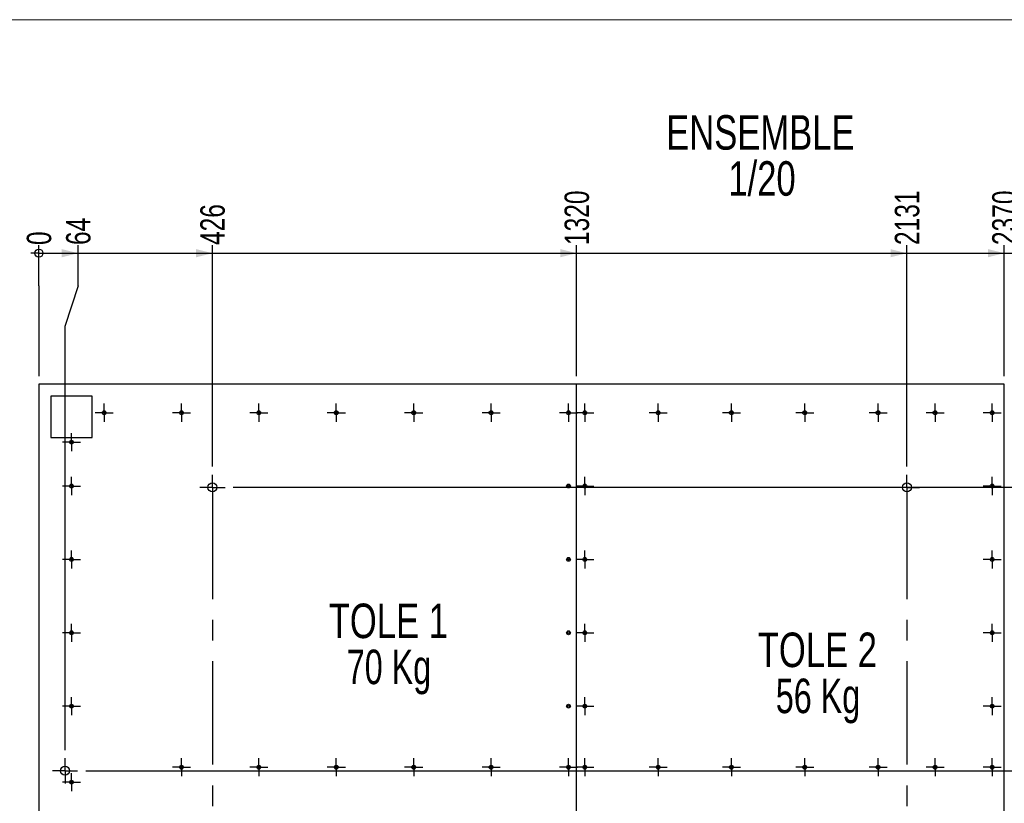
# Model space of a CAD drawing. Header units: millimetres. Extents: x 5 to 589, y 5 to 415.
# Tile 3 of 11: x 127 to 248, y 56 to 152. Entities that reach past the tile are written whole.
import ezdxf

# ---------------------------------------------------------------- set-up
doc = ezdxf.new("R2010")
doc.units = ezdxf.units.MM
doc.linetypes.add('CENTERX2', pattern=[20.32, 12.7, -2.54, 2.54, -2.54])
for name, color, linetype in [('COTES', 1, 'Continuous'), ('NOTES', 6, 'Continuous'), ('TRAIT-MIXTES', 3, 'CENTERX2')]:
    doc.layers.add(name, color=color, linetype=linetype)
doc.layers.add('TRAIT-FORT', color=4, linetype='Continuous', lineweight=25)
doc.styles.add('SLDTEXTSTYLE0', font='TXT', dxfattribs={"width": 0.75})
doc.styles.add('SLDTEXTSTYLE3', font='TXT', dxfattribs={"width": 0.7})
doc.dimstyles.new('SLDDIMSTYLE3', dxfattribs={"dimtxt": 3, "dimasz": 0.333333, "dimexe": 0, "dimexo": 0.0625, "dimgap": 0.75, "dimtad": 0, "dimtih": 1, "dimtoh": 1, "dimdec": 0, "dimlfac": 20, "dimrnd": 1e-09, "dimdsep": 46, "dimtxsty": 'SLDTEXTSTYLE0', "dimblk1": 'ORIGIN', "dimblk2": 'ORIGIN', "dimsah": 1, "dimcen": 0.09, "dimadec": 0, "dimazin": 2, "dimtfac": 1, "dimtdec": 0, "dimtofl": 0, "dimtmove": 0, "dimatfit": 3, "dimldrblk": 'ORIGIN', "dimfxl": 1, "dimfrac": 2, "dimtolj": 1, "dimtzin": 12, "dimarcsym": 0})
doc.dimstyles.new('SLDDIMSTYLE4', dxfattribs={"dimtxt": 3, "dimasz": 2, "dimexe": 0, "dimexo": 0.0625, "dimgap": 0.75, "dimtad": 0, "dimtih": 1, "dimtoh": 1, "dimdec": 0, "dimlfac": 20, "dimrnd": 1e-09, "dimzin": 12, "dimdsep": 46, "dimtxsty": 'SLDTEXTSTYLE0', "dimsah": 1, "dimcen": 0.09, "dimadec": 0, "dimazin": 3, "dimtfac": 1, "dimtdec": 0, "dimtofl": 0, "dimtmove": 0, "dimatfit": 3, "dimfxl": 1, "dimfrac": 2, "dimtolj": 1, "dimtzin": 12, "dimarcsym": 0})

# ---------------------------------------------------------------- blocks, each defined once
blk = doc.blocks.new('SW_NOTE_1')
at = {"layer": 'NOTES', "color": 0, "char_height": 4.233, "attachment_point": 2, "style": 'SLDTEXTSTYLE0'}
for s, insert in [('ENSEMBLE', (13.16, 5.46)), ('1/20', (13.36, -0.19))]:
    blk.add_mtext(s, dxfattribs=dict(at, insert=insert))
blk = doc.blocks.new('_Origin')
at = {"color": 0, "linetype": 'ByBlock', "lineweight": -2}
blk.add_line((0, 0), (-1, 0), dxfattribs=at)
blk.add_circle((0, 0), 0.5, dxfattribs=at)
blk = doc.blocks.new('_D_90')
at = {"layer": 'COTES', "color": 1, "transparency": 16777216}
for p, q in [((129.31, 119.57), (129.31, 124.57)), ((129.31, 119.57), (129.31, 114.57)), ((129.31, 114.57), (129.31, 108.5))]:
    blk.add_line(p, q, dxfattribs=at)
blk.add_blockref('_Origin', (129.31, 123.57), dxfattribs=at)
at = {"layer": 'COTES', "color": 1, "transparency": 16777216, "insert": (127.82, 124.57), "char_height": 3, "attachment_point": 1, "rotation": 90, "style": 'SLDTEXTSTYLE0'}
blk.add_mtext('0', dxfattribs=at)
blk = doc.blocks.new('_D_91')
at = {"layer": 'COTES', "color": 1, "transparency": 16777216}
for p, q in [((134.12, 119.57), (134.12, 124.57)), ((129.31, 123.57), (134.12, 123.57)), ((134.12, 119.57), (132.51, 114.57)), ((132.51, 114.57), (132.51, 62.61))]:
    blk.add_line(p, q, dxfattribs=at)
blk.add_solid([(134.12, 123.57), (132.12, 124.07), (132.12, 123.07)], dxfattribs=at)
at = {"layer": 'COTES', "color": 1, "transparency": 16777216, "insert": (132.64, 124.57), "char_height": 3, "attachment_point": 1, "rotation": 90, "style": 'SLDTEXTSTYLE0'}
blk.add_mtext('64', dxfattribs=at)
blk = doc.blocks.new('_D_92')
at = {"layer": 'COTES', "color": 1, "transparency": 16777216}
for p, q in [((150.61, 97.38), (150.61, 124.57)), ((134.12, 123.57), (150.61, 123.57))]:
    blk.add_line(p, q, dxfattribs=at)
blk.add_solid([(150.61, 123.57), (148.61, 124.07), (148.61, 123.07)], dxfattribs=at)
at = {"layer": 'COTES', "color": 1, "transparency": 16777216, "insert": (149.12, 124.57), "char_height": 3, "attachment_point": 1, "rotation": 90, "style": 'SLDTEXTSTYLE0'}
blk.add_mtext('426', dxfattribs=at)
blk = doc.blocks.new('_D_93')
at = {"layer": 'COTES', "color": 1, "transparency": 16777216}
for p, q in [((195.31, 108.5), (195.31, 124.57)), ((150.61, 123.57), (195.31, 123.57))]:
    blk.add_line(p, q, dxfattribs=at)
blk.add_solid([(195.31, 123.57), (193.31, 124.07), (193.31, 123.07)], dxfattribs=at)
at = {"layer": 'COTES', "color": 1, "transparency": 16777216, "insert": (193.83, 124.57), "char_height": 3, "attachment_point": 1, "rotation": 90, "style": 'SLDTEXTSTYLE0'}
blk.add_mtext('1320', dxfattribs=at)
blk = doc.blocks.new('_D_94')
at = {"layer": 'COTES', "color": 1, "transparency": 16777216}
for p, q in [((235.85, 97.38), (235.85, 124.57)), ((195.31, 123.57), (235.85, 123.57))]:
    blk.add_line(p, q, dxfattribs=at)
blk.add_solid([(235.85, 123.57), (233.85, 124.07), (233.85, 123.07)], dxfattribs=at)
at = {"layer": 'COTES', "color": 1, "transparency": 16777216, "insert": (234.37, 124.57), "char_height": 3, "attachment_point": 1, "rotation": 90, "style": 'SLDTEXTSTYLE0'}
blk.add_mtext('2131', dxfattribs=at)
blk = doc.blocks.new('_D_95')
at = {"layer": 'COTES', "color": 1, "transparency": 16777216}
for p, q in [((247.81, 108.5), (247.81, 124.57)), ((235.85, 123.57), (247.81, 123.57))]:
    blk.add_line(p, q, dxfattribs=at)
blk.add_solid([(247.81, 123.57), (245.81, 124.07), (245.81, 123.07)], dxfattribs=at)
at = {"layer": 'COTES', "color": 1, "transparency": 16777216, "insert": (246.32, 124.57), "char_height": 3, "attachment_point": 1, "rotation": 90, "style": 'SLDTEXTSTYLE0'}
blk.add_mtext('2370', dxfattribs=at)
blk = doc.blocks.new('_D_96')
at = {"layer": 'COTES', "color": 1, "transparency": 16777216}
for p, q in [((257.46, 119.57), (257.46, 124.57)), ((247.81, 123.57), (257.46, 123.57)), ((257.46, 119.57), (258.83, 114.57)), ((258.83, 114.57), (258.83, 107.5))]:
    blk.add_line(p, q, dxfattribs=at)
blk.add_solid([(257.46, 123.57), (255.46, 124.07), (255.46, 123.07)], dxfattribs=at)
at = {"layer": 'COTES', "color": 1, "transparency": 16777216, "insert": (255.97, 124.57), "char_height": 3, "attachment_point": 1, "rotation": 90, "style": 'SLDTEXTSTYLE0'}
blk.add_mtext('2590', dxfattribs=at)
blk = doc.blocks.new('_D_97')
at = {"layer": 'COTES', "color": 1, "transparency": 16777216}
for p, q in [((262.27, 119.57), (262.27, 124.57)), ((257.46, 123.57), (262.27, 123.57)), ((262.27, 119.57), (260.9, 114.57)), ((260.9, 114.57), (260.9, 41.34))]:
    blk.add_line(p, q, dxfattribs=at)
blk.add_solid([(262.27, 123.57), (260.27, 124.07), (260.27, 123.07)], dxfattribs=at)
at = {"layer": 'COTES', "color": 1, "transparency": 16777216, "insert": (260.78, 124.57), "char_height": 3, "attachment_point": 1, "rotation": 90, "style": 'SLDTEXTSTYLE0'}
blk.add_mtext('2632', dxfattribs=at)
blk = doc.blocks.new('_D_98')
at = {"layer": 'COTES', "color": 1, "transparency": 16777216}
for p, q in [((268.52, 41.34), (268.52, 124.57)), ((262.27, 123.57), (268.52, 123.57))]:
    blk.add_line(p, q, dxfattribs=at)
blk.add_solid([(268.52, 123.57), (266.52, 124.07), (266.52, 123.07)], dxfattribs=at)
at = {"layer": 'COTES', "color": 1, "transparency": 16777216, "insert": (267.04, 124.57), "char_height": 3, "attachment_point": 1, "rotation": 90, "style": 'SLDTEXTSTYLE0'}
blk.add_mtext('2784', dxfattribs=at)
blk = doc.blocks.new('_D_99')
at = {"layer": 'COTES', "color": 1, "transparency": 16777216}
for p, q in [((283.07, 119.57), (283.07, 124.57)), ((268.52, 123.57), (283.07, 123.57)), ((283.07, 119.57), (289.31, 114.57)), ((289.31, 114.57), (289.31, 107.5))]:
    blk.add_line(p, q, dxfattribs=at)
blk.add_solid([(283.07, 123.57), (281.07, 124.07), (281.07, 123.07)], dxfattribs=at)
at = {"layer": 'COTES', "color": 1, "transparency": 16777216, "insert": (281.58, 124.57), "char_height": 3, "attachment_point": 1, "rotation": 90, "style": 'SLDTEXTSTYLE0'}
blk.add_mtext('3200', dxfattribs=at)
blk = doc.blocks.new('_D_100')
at = {"layer": 'COTES', "color": 1, "transparency": 16777216}
for p, q in [((287.88, 119.57), (287.88, 124.57)), ((283.07, 123.57), (287.88, 123.57)), ((287.88, 119.57), (296.26, 114.57)), ((296.26, 114.57), (296.26, 29.05))]:
    blk.add_line(p, q, dxfattribs=at)
blk.add_solid([(287.88, 123.57), (285.88, 124.07), (285.88, 123.07)], dxfattribs=at)
at = {"layer": 'COTES', "color": 1, "transparency": 16777216, "insert": (286.39, 124.57), "char_height": 3, "attachment_point": 1, "rotation": 90, "style": 'SLDTEXTSTYLE0'}
blk.add_mtext('3339', dxfattribs=at)
blk = doc.blocks.new('_D_101')
at = {"layer": 'COTES', "color": 1, "transparency": 16777216}
for p, q in [((292.69, 119.57), (292.69, 124.57)), ((287.88, 123.57), (292.69, 123.57)), ((292.69, 119.57), (299.03, 114.57)), ((299.03, 114.57), (299.03, 90.7))]:
    blk.add_line(p, q, dxfattribs=at)
blk.add_solid([(292.69, 123.57), (290.69, 124.07), (290.69, 123.07)], dxfattribs=at)
at = {"layer": 'COTES', "color": 1, "transparency": 16777216, "insert": (291.2, 124.57), "char_height": 3, "attachment_point": 1, "rotation": 90, "style": 'SLDTEXTSTYLE0'}
blk.add_mtext('3394', dxfattribs=at)
blk = doc.blocks.new('_D_102')
at = {"layer": 'COTES', "color": 1, "transparency": 16777216}
for p, q in [((297.5, 119.57), (297.5, 124.57)), ((292.69, 123.57), (297.5, 123.57)), ((297.5, 119.57), (301.36, 114.57)), ((301.36, 114.57), (301.36, 29.05))]:
    blk.add_line(p, q, dxfattribs=at)
blk.add_solid([(297.5, 123.57), (295.5, 124.07), (295.5, 123.07)], dxfattribs=at)
at = {"layer": 'COTES', "color": 1, "transparency": 16777216, "insert": (296.01, 124.57), "char_height": 3, "attachment_point": 1, "rotation": 90, "style": 'SLDTEXTSTYLE0'}
blk.add_mtext('3441', dxfattribs=at)
blk = doc.blocks.new('_D_103')
at = {"layer": 'COTES', "color": 1, "transparency": 16777216}
for p, q in [((302.31, 113), (302.31, 124.57)), ((297.5, 123.57), (302.31, 123.57))]:
    blk.add_line(p, q, dxfattribs=at)
blk.add_solid([(302.31, 123.57), (300.31, 124.07), (300.31, 123.07)], dxfattribs=at)
at = {"layer": 'COTES', "color": 1, "transparency": 16777216, "insert": (300.82, 124.57), "char_height": 3, "attachment_point": 1, "rotation": 90, "style": 'SLDTEXTSTYLE0'}
blk.add_mtext('3460', dxfattribs=at)
blk = doc.blocks.new('_D_105')
at = {"layer": 'COTES', "color": 1, "transparency": 16777216}
for p, q in [((324.79, 112), (324.79, 108.15)), ((320.79, 108.15), (315.79, 107.5)), ((320.79, 108.15), (325.79, 108.15)), ((315.79, 107.5), (248.81, 107.5))]:
    blk.add_line(p, q, dxfattribs=at)
blk.add_solid([(324.79, 108.15), (325.29, 110.15), (324.29, 110.15)], dxfattribs=at)
at = {"layer": 'COTES', "color": 1, "transparency": 16777216, "insert": (325.79, 109.64), "char_height": 3, "attachment_point": 1, "style": 'SLDTEXTSTYLE0'}
blk.add_mtext('90', dxfattribs=at)
blk = doc.blocks.new('_D_108')
at = {"layer": 'COTES', "color": 1, "transparency": 16777216}
for p, q in [((324.79, 97.57), (324.79, 92.76)), ((315.79, 94.83), (153.16, 94.83)), ((320.79, 92.76), (315.79, 94.83)), ((320.79, 92.76), (325.79, 92.76))]:
    blk.add_line(p, q, dxfattribs=at)
blk.add_solid([(324.79, 92.76), (325.29, 94.76), (324.29, 94.76)], dxfattribs=at)
at = {"layer": 'COTES', "color": 1, "transparency": 16777216, "insert": (325.79, 94.24), "char_height": 3, "attachment_point": 1, "style": 'SLDTEXTSTYLE0'}
blk.add_mtext('343', dxfattribs=at)
blk = doc.blocks.new('_D_110')
at = {"layer": 'COTES', "color": 1, "transparency": 16777216}
for p, q in [((324.79, 87.95), (324.79, 60.06)), ((135.06, 60.06), (325.79, 60.06))]:
    blk.add_line(p, q, dxfattribs=at)
blk.add_solid([(324.79, 60.06), (325.29, 62.06), (324.29, 62.06)], dxfattribs=at)
at = {"layer": 'COTES', "color": 1, "transparency": 16777216, "insert": (325.79, 61.55), "char_height": 3, "attachment_point": 1, "style": 'SLDTEXTSTYLE0'}
blk.add_mtext('1039', dxfattribs=at)
blk = doc.blocks.new('_D_115')
at = {"layer": 'COTES', "color": 1, "transparency": 16777216}
for p, q in [((324.79, 36.43), (324.79, 31.62)), ((320.79, 31.62), (315.79, 25.29)), ((320.79, 31.62), (325.79, 31.62)), ((315.79, 25.29), (153.16, 25.29))]:
    blk.add_line(p, q, dxfattribs=at)
blk.add_solid([(324.79, 31.62), (325.29, 33.62), (324.29, 33.62)], dxfattribs=at)
at = {"layer": 'COTES', "color": 1, "transparency": 16777216, "insert": (325.79, 33.1), "char_height": 3, "attachment_point": 1, "style": 'SLDTEXTSTYLE0'}
blk.add_mtext('1734', dxfattribs=at)
blk = doc.blocks.new('SW_NOTE_7')
at = {"layer": 'NOTES', "color": 0, "char_height": 4.233, "attachment_point": 2}
for s, insert, style in [('TOLE 1', (8.53, 5.46), 'SLDTEXTSTYLE0'), ('70 Kg', (8.61, -0.19), 'SLDTEXTSTYLE3')]:
    blk.add_mtext(s, dxfattribs=dict(at, insert=insert, style=style))
blk = doc.blocks.new('SW_NOTE_8')
at = {"layer": 'NOTES', "color": 0, "char_height": 4.233, "attachment_point": 2}
for s, insert, style in [('TOLE 2', (8.53, 5.46), 'SLDTEXTSTYLE0'), ('56 Kg', (8.61, -0.19), 'SLDTEXTSTYLE3')]:
    blk.add_mtext(s, dxfattribs=dict(at, insert=insert, style=style))
blk = doc.blocks.new('SW_CENTERMARKSYMBOL_111')
at = {"layer": 'TRAIT-MIXTES', "color": 0}
for p, q in [((0, 1), (0, 1.55)), ((-1, 0), (-1.55, 0)), ((0, 0), (-1, 0)), ((0, 0), (0, 1)), ((0, 0), (0, -1)), ((0, 0), (1, 0)), ((1, 0), (1.55, 0)), ((0, -1), (0, -66.81))]:
    blk.add_line(p, q, dxfattribs=at)
blk = doc.blocks.new('SW_CENTERMARKSYMBOL_112')
at = {"layer": 'TRAIT-MIXTES', "color": 0}
for p, q in [((0, 0), (-1, 0)), ((0, 1), (0, 1.1125)), ((0, 0), (0, 1)), ((0, 0), (0, -1)), ((0, 0), (1, 0)), ((1, 0), (1.1125, 0)), ((-1, 0), (-1.1125, 0)), ((0, -1), (0, -1.1125))]:
    blk.add_line(p, q, dxfattribs=at)
blk = doc.blocks.new('SW_CENTERMARKSYMBOL_113')
at = {"layer": 'TRAIT-MIXTES', "color": 0}
for p, q in [((-1, 0), (-1.1125, 0)), ((0, 0), (-1, 0)), ((0, 1), (0, 1.1125)), ((0, 0), (0, 1)), ((0, 0), (0, -1)), ((0, 0), (1, 0)), ((1, 0), (1.1125, 0)), ((0, -1), (0, -1.1125))]:
    blk.add_line(p, q, dxfattribs=at)
blk = doc.blocks.new('SW_CENTERMARKSYMBOL_114')
at = {"layer": 'TRAIT-MIXTES', "color": 0}
for p, q in [((0, 0), (-1, 0)), ((0, 1), (0, 1.1125)), ((0, 0), (0, 1)), ((0, 0), (0, -1)), ((0, 0), (1, 0)), ((1, 0), (1.1125, 0)), ((-1, 0), (-1.1125, 0)), ((0, -1), (0, -1.1125))]:
    blk.add_line(p, q, dxfattribs=at)
blk = doc.blocks.new('SW_CENTERMARKSYMBOL_115')
at = {"layer": 'TRAIT-MIXTES', "color": 0}
for p, q in [((-1, 0), (-1.1125, 0)), ((0, 0), (-1, 0)), ((0, 1), (0, 1.1125)), ((0, 0), (0, 1)), ((0, 0), (0, -1)), ((0, 0), (1, 0)), ((1, 0), (1.1125, 0)), ((0, -1), (0, -1.1125))]:
    blk.add_line(p, q, dxfattribs=at)
blk = doc.blocks.new('SW_CENTERMARKSYMBOL_116')
at = {"layer": 'TRAIT-MIXTES', "color": 0}
for p, q in [((0, 0), (-1, 0)), ((0, 1), (0, 1.1125)), ((0, 0), (0, 1)), ((0, 0), (0, -1)), ((0, 0), (1, 0)), ((1, 0), (1.1125, 0)), ((-1, 0), (-1.1125, 0)), ((0, -1), (0, -1.1125))]:
    blk.add_line(p, q, dxfattribs=at)
blk = doc.blocks.new('SW_CENTERMARKSYMBOL_120')
at = {"layer": 'TRAIT-MIXTES', "color": 0}
for p, q in [((-1, 0), (-1.1125, 0)), ((0, 0), (-1, 0)), ((0, 1), (0, 1.1125)), ((0, 0), (0, 1)), ((0, 0), (0, -1)), ((0, 0), (1, 0)), ((1, 0), (1.1125, 0)), ((0, -1), (0, -1.1125))]:
    blk.add_line(p, q, dxfattribs=at)
blk = doc.blocks.new('SW_CENTERMARKSYMBOL_121')
at = {"layer": 'TRAIT-MIXTES', "color": 0}
for p, q in [((-1, 0), (-1.1125, 0)), ((0, 0), (-1, 0)), ((0, 1), (0, 1.1125)), ((0, 0), (0, 1)), ((0, 0), (0, -1)), ((0, 0), (1, 0)), ((1, 0), (1.1125, 0)), ((0, -1), (0, -1.1125))]:
    blk.add_line(p, q, dxfattribs=at)
blk = doc.blocks.new('SW_CENTERMARKSYMBOL_122')
at = {"layer": 'TRAIT-MIXTES', "color": 0}
for p, q in [((0, 0), (-1, 0)), ((0, 1), (0, 1.1125)), ((0, 0), (0, 1)), ((0, 0), (0, -1)), ((0, 0), (1, 0)), ((1, 0), (1.1125, 0)), ((-1, 0), (-1.1125, 0)), ((0, -1), (0, -1.1125))]:
    blk.add_line(p, q, dxfattribs=at)
blk = doc.blocks.new('SW_CENTERMARKSYMBOL_123')
at = {"layer": 'TRAIT-MIXTES', "color": 0}
for p, q in [((-1, 0), (-1.1125, 0)), ((0, 0), (-1, 0)), ((0, 1), (0, 1.1125)), ((0, 0), (0, 1)), ((0, 0), (0, -1)), ((0, 0), (1, 0)), ((1, 0), (1.1125, 0)), ((0, -1), (0, -1.1125))]:
    blk.add_line(p, q, dxfattribs=at)
blk = doc.blocks.new('SW_CENTERMARKSYMBOL_124')
at = {"layer": 'TRAIT-MIXTES', "color": 0}
for p, q in [((0, 0), (-1, 0)), ((0, 1), (0, 1.1125)), ((0, 0), (0, 1)), ((0, 0), (0, -1)), ((0, 0), (1, 0)), ((1, 0), (1.1125, 0)), ((-1, 0), (-1.1125, 0)), ((0, -1), (0, -1.1125))]:
    blk.add_line(p, q, dxfattribs=at)
blk = doc.blocks.new('SW_CENTERMARKSYMBOL_125')
at = {"layer": 'TRAIT-MIXTES', "color": 0}
for p, q in [((-1, 0), (-1.1125, 0)), ((0, 0), (-1, 0)), ((0, 1), (0, 1.1125)), ((0, 0), (0, 1)), ((0, 0), (0, -1)), ((0, 0), (1, 0)), ((1, 0), (1.1125, 0)), ((0, -1), (0, -1.1125))]:
    blk.add_line(p, q, dxfattribs=at)
blk = doc.blocks.new('SW_CENTERMARKSYMBOL_126')
at = {"layer": 'TRAIT-MIXTES', "color": 0}
for p, q in [((-1, 0), (-1.1125, 0)), ((0, 0), (-1, 0)), ((0, 1), (0, 1.1125)), ((0, 0), (0, 1)), ((0, 0), (0, -1)), ((0, 0), (1, 0)), ((1, 0), (1.1125, 0)), ((0, -1), (0, -1.1125))]:
    blk.add_line(p, q, dxfattribs=at)
blk = doc.blocks.new('SW_CENTERMARKSYMBOL_127')
at = {"layer": 'TRAIT-MIXTES', "color": 0}
for p, q in [((-1, 0), (-1.1125, 0)), ((0, 0), (-1, 0)), ((0, 1), (0, 1.1125)), ((0, 0), (0, 1)), ((0, 0), (0, -1)), ((0, 0), (1, 0)), ((1, 0), (1.1125, 0)), ((0, -1), (0, -1.1125))]:
    blk.add_line(p, q, dxfattribs=at)
blk = doc.blocks.new('SW_CENTERMARKSYMBOL_128')
at = {"layer": 'TRAIT-MIXTES', "color": 0}
for p, q in [((0, 0), (-1, 0)), ((0, 1), (0, 1.1125)), ((0, 0), (0, 1)), ((0, 0), (0, -1)), ((0, 0), (1, 0)), ((1, 0), (1.1125, 0)), ((-1, 0), (-1.1125, 0)), ((0, -1), (0, -1.1125))]:
    blk.add_line(p, q, dxfattribs=at)
blk = doc.blocks.new('SW_CENTERMARKSYMBOL_129')
at = {"layer": 'TRAIT-MIXTES', "color": 0}
for p, q in [((-1, 0), (-1.1125, 0)), ((0, 0), (-1, 0)), ((0, 1), (0, 1.1125)), ((0, 0), (0, 1)), ((0, 0), (0, -1)), ((0, 0), (1, 0)), ((1, 0), (1.1125, 0)), ((0, -1), (0, -1.1125))]:
    blk.add_line(p, q, dxfattribs=at)
blk = doc.blocks.new('SW_CENTERMARKSYMBOL_130')
at = {"layer": 'TRAIT-MIXTES', "color": 0}
for p, q in [((0, 0), (-1, 0)), ((0, 1), (0, 1.1125)), ((0, 0), (0, 1)), ((0, 0), (0, -1)), ((0, 0), (1, 0)), ((1, 0), (1.1125, 0)), ((-1, 0), (-1.1125, 0)), ((0, -1), (0, -1.1125))]:
    blk.add_line(p, q, dxfattribs=at)
blk = doc.blocks.new('SW_CENTERMARKSYMBOL_131')
at = {"layer": 'TRAIT-MIXTES', "color": 0}
for p, q in [((-1, 0), (-1.1125, 0)), ((0, 0), (-1, 0)), ((0, 1), (0, 1.1125)), ((0, 0), (0, 1)), ((0, 0), (0, -1)), ((0, 0), (1, 0)), ((1, 0), (1.1125, 0)), ((0, -1), (0, -1.1125))]:
    blk.add_line(p, q, dxfattribs=at)
blk = doc.blocks.new('SW_CENTERMARKSYMBOL_132')
at = {"layer": 'TRAIT-MIXTES', "color": 0}
for p, q in [((-1, 0), (-1.1125, 0)), ((0, 0), (-1, 0)), ((0, 1), (0, 1.1125)), ((0, 0), (0, 1)), ((0, 0), (0, -1)), ((0, 0), (1, 0)), ((1, 0), (1.1125, 0)), ((0, -1), (0, -1.1125))]:
    blk.add_line(p, q, dxfattribs=at)
blk = doc.blocks.new('SW_CENTERMARKSYMBOL_133')
at = {"layer": 'TRAIT-MIXTES', "color": 0}
for p, q in [((-1, 0), (-1.1125, 0)), ((0, 0), (-1, 0)), ((0, 1), (0, 1.1125)), ((0, 0), (0, 1)), ((0, 0), (0, -1)), ((0, 0), (1, 0)), ((1, 0), (1.1125, 0)), ((0, -1), (0, -1.1125))]:
    blk.add_line(p, q, dxfattribs=at)
blk = doc.blocks.new('SW_CENTERMARKSYMBOL_134')
at = {"layer": 'TRAIT-MIXTES', "color": 0}
for p, q in [((-1, 0), (-1.1125, 0)), ((0, 0), (-1, 0)), ((0, 1), (0, 1.1125)), ((0, 0), (0, 1)), ((0, 0), (0, -1)), ((0, 0), (1, 0)), ((1, 0), (1.1125, 0)), ((0, -1), (0, -1.1125))]:
    blk.add_line(p, q, dxfattribs=at)
blk = doc.blocks.new('SW_CENTERMARKSYMBOL_135')
at = {"layer": 'TRAIT-MIXTES', "color": 0}
for p, q in [((-1, 0), (-1.1125, 0)), ((0, 0), (-1, 0)), ((0, 1), (0, 1.1125)), ((0, 0), (0, 1)), ((0, 0), (0, -1)), ((0, 0), (1, 0)), ((1, 0), (1.1125, 0)), ((0, -1), (0, -1.1125))]:
    blk.add_line(p, q, dxfattribs=at)
blk = doc.blocks.new('SW_CENTERMARKSYMBOL_136')
at = {"layer": 'TRAIT-MIXTES', "color": 0}
for p, q in [((-1, 0), (-1.1125, 0)), ((0, 0), (-1, 0)), ((0, 1), (0, 1.1125)), ((0, 0), (0, 1)), ((0, 0), (0, -1)), ((0, 0), (1, 0)), ((1, 0), (1.1125, 0)), ((0, -1), (0, -1.1125))]:
    blk.add_line(p, q, dxfattribs=at)
blk = doc.blocks.new('SW_CENTERMARKSYMBOL_146')
at = {"layer": 'TRAIT-MIXTES', "color": 0}
for p, q in [((0, 1), (0, 1.55)), ((0, 0), (-1, 0)), ((0, 0), (0, 1)), ((0, 0), (0, -1)), ((0, 0), (1, 0)), ((1, 0), (1.55, 0)), ((-1, 0), (-1.55, 0)), ((0, -1), (0, -69.65))]:
    blk.add_line(p, q, dxfattribs=at)
blk = doc.blocks.new('SW_CENTERMARKSYMBOL_147')
at = {"layer": 'TRAIT-MIXTES', "color": 0}
for p, q in [((0, 1), (0, 1.55)), ((0, 0), (-1, 0)), ((0, 0), (0, 1)), ((0, 0), (0, -1)), ((0, 0), (1, 0)), ((1, 0), (1.55, 0)), ((-1, 0), (-1.55, 0)), ((0, -1), (0, -1.55))]:
    blk.add_line(p, q, dxfattribs=at)
blk = doc.blocks.new('SW_CENTERMARKSYMBOL_155')
at = {"layer": 'TRAIT-MIXTES', "color": 0}
for p, q in [((-1, 0), (-1.1125, 0)), ((0, 0), (-1, 0)), ((0, 1), (0, 1.1125)), ((0, 0), (0, 1)), ((0, 0), (0, -1)), ((0, 0), (1, 0)), ((1, 0), (1.1125, 0)), ((0, -1), (0, -1.1125))]:
    blk.add_line(p, q, dxfattribs=at)
blk = doc.blocks.new('SW_CENTERMARKSYMBOL_156')
at = {"layer": 'TRAIT-MIXTES', "color": 0}
for p, q in [((-1, 0), (-1.1125, 0)), ((0, 0), (-1, 0)), ((0, 1), (0, 1.1125)), ((0, 0), (0, 1)), ((0, 0), (0, -1)), ((0, 0), (1, 0)), ((1, 0), (1.1125, 0)), ((0, -1), (0, -1.1125))]:
    blk.add_line(p, q, dxfattribs=at)
blk = doc.blocks.new('SW_CENTERMARKSYMBOL_157')
at = {"layer": 'TRAIT-MIXTES', "color": 0}
for p, q in [((0, 0), (-1, 0)), ((0, 1), (0, 1.1125)), ((0, 0), (0, 1)), ((0, 0), (0, -1)), ((0, 0), (1, 0)), ((1, 0), (1.1125, 0)), ((-1, 0), (-1.1125, 0)), ((0, -1), (0, -1.1125))]:
    blk.add_line(p, q, dxfattribs=at)
blk = doc.blocks.new('SW_CENTERMARKSYMBOL_158')
at = {"layer": 'TRAIT-MIXTES', "color": 0}
for p, q in [((0, 0), (-1, 0)), ((0, 1), (0, 1.1125)), ((0, 0), (0, 1)), ((0, 0), (0, -1)), ((0, 0), (1, 0)), ((1, 0), (1.1125, 0)), ((-1, 0), (-1.1125, 0)), ((0, -1), (0, -1.1125))]:
    blk.add_line(p, q, dxfattribs=at)
blk = doc.blocks.new('SW_CENTERMARKSYMBOL_159')
at = {"layer": 'TRAIT-MIXTES', "color": 0}
for p, q in [((-1, 0), (-1.1125, 0)), ((0, 0), (-1, 0)), ((0, 1), (0, 1.1125)), ((0, 0), (0, 1)), ((0, 0), (0, -1)), ((0, 0), (1, 0)), ((1, 0), (1.1125, 0)), ((0, -1), (0, -1.1125))]:
    blk.add_line(p, q, dxfattribs=at)
blk = doc.blocks.new('SW_CENTERMARKSYMBOL_160')
at = {"layer": 'TRAIT-MIXTES', "color": 0}
for p, q in [((0, 0), (-1, 0)), ((0, 1), (0, 1.1125)), ((0, 0), (0, 1)), ((0, 0), (0, -1)), ((0, 0), (1, 0)), ((1, 0), (1.1125, 0)), ((-1, 0), (-1.1125, 0)), ((0, -1), (0, -1.1125))]:
    blk.add_line(p, q, dxfattribs=at)
blk = doc.blocks.new('SW_CENTERMARKSYMBOL_161')
at = {"layer": 'TRAIT-MIXTES', "color": 0}
for p, q in [((-1, 0), (-1.1125, 0)), ((0, 0), (-1, 0)), ((0, 1), (0, 1.1125)), ((0, 0), (0, 1)), ((0, 0), (0, -1)), ((0, 0), (1, 0)), ((1, 0), (1.1125, 0)), ((0, -1), (0, -1.1125))]:
    blk.add_line(p, q, dxfattribs=at)
blk = doc.blocks.new('SW_CENTERMARKSYMBOL_162')
at = {"layer": 'TRAIT-MIXTES', "color": 0}
for p, q in [((0, 0), (-1, 0)), ((0, 1), (0, 1.1125)), ((0, 0), (0, 1)), ((0, 0), (0, -1)), ((0, 0), (1, 0)), ((1, 0), (1.1125, 0)), ((-1, 0), (-1.1125, 0)), ((0, -1), (0, -1.1125))]:
    blk.add_line(p, q, dxfattribs=at)
blk = doc.blocks.new('SW_CENTERMARKSYMBOL_163')
at = {"layer": 'TRAIT-MIXTES', "color": 0}
for p, q in [((0, 0), (-1, 0)), ((0, 1), (0, 1.1125)), ((0, 0), (0, 1)), ((0, 0), (0, -1)), ((0, 0), (1, 0)), ((1, 0), (1.1125, 0)), ((-1, 0), (-1.1125, 0)), ((0, -1), (0, -1.1125))]:
    blk.add_line(p, q, dxfattribs=at)
blk = doc.blocks.new('SW_CENTERMARKSYMBOL_164')
at = {"layer": 'TRAIT-MIXTES', "color": 0}
for p, q in [((-1, 0), (-1.1125, 0)), ((0, 0), (-1, 0)), ((0, 1), (0, 1.1125)), ((0, 0), (0, 1)), ((0, 0), (0, -1)), ((0, 0), (1, 0)), ((1, 0), (1.1125, 0)), ((0, -1), (0, -1.1125))]:
    blk.add_line(p, q, dxfattribs=at)
blk = doc.blocks.new('SW_CENTERMARKSYMBOL_165')
at = {"layer": 'TRAIT-MIXTES', "color": 0}
for p, q in [((-1, 0), (-1.1125, 0)), ((0, 0), (-1, 0)), ((0, 1), (0, 1.1125)), ((0, 0), (0, 1)), ((0, 0), (0, -1)), ((0, 0), (1, 0)), ((1, 0), (1.1125, 0)), ((0, -1), (0, -1.1125))]:
    blk.add_line(p, q, dxfattribs=at)
blk = doc.blocks.new('SW_CENTERMARKSYMBOL_166')
at = {"layer": 'TRAIT-MIXTES', "color": 0}
for p, q in [((-1, 0), (-1.1125, 0)), ((0, 0), (-1, 0)), ((0, 1), (0, 1.1125)), ((0, 0), (0, 1)), ((0, 0), (0, -1)), ((0, 0), (1, 0)), ((1, 0), (1.1125, 0)), ((0, -1), (0, -1.1125))]:
    blk.add_line(p, q, dxfattribs=at)
blk = doc.blocks.new('SW_CENTERMARKSYMBOL_167')
at = {"layer": 'TRAIT-MIXTES', "color": 0}
for p, q in [((0, 0), (-1, 0)), ((0, 1), (0, 1.1125)), ((0, 0), (0, 1)), ((0, 0), (0, -1)), ((0, 0), (1, 0)), ((1, 0), (1.1125, 0)), ((-1, 0), (-1.1125, 0)), ((0, -1), (0, -1.1125))]:
    blk.add_line(p, q, dxfattribs=at)
blk = doc.blocks.new('SW_CENTERMARKSYMBOL_172')
at = {"layer": 'TRAIT-MIXTES', "color": 0}
for p, q in [((-1, 0), (-1.1125, 0)), ((0, 0), (-1, 0)), ((0, 1), (0, 1.1125)), ((0, 0), (0, 1)), ((0, 0), (0, -1)), ((0, 0), (1, 0)), ((1, 0), (1.1125, 0)), ((0, -1), (0, -1.1125))]:
    blk.add_line(p, q, dxfattribs=at)
blk = doc.blocks.new('SW_CENTERMARKSYMBOL_173')
at = {"layer": 'TRAIT-MIXTES', "color": 0}
for p, q in [((-1, 0), (-1.1125, 0)), ((0, 0), (-1, 0)), ((0, 1), (0, 1.1125)), ((0, 0), (0, 1)), ((0, 0), (0, -1)), ((0, 0), (1, 0)), ((1, 0), (1.1125, 0)), ((0, -1), (0, -1.1125))]:
    blk.add_line(p, q, dxfattribs=at)
blk = doc.blocks.new('SW_CENTERMARKSYMBOL_174')
at = {"layer": 'TRAIT-MIXTES', "color": 0}
for p, q in [((-1, 0), (-1.1125, 0)), ((0, 0), (-1, 0)), ((0, 1), (0, 1.1125)), ((0, 0), (0, 1)), ((0, 0), (0, -1)), ((0, 0), (1, 0)), ((1, 0), (1.1125, 0)), ((0, -1), (0, -1.1125))]:
    blk.add_line(p, q, dxfattribs=at)
blk = doc.blocks.new('SW_CENTERMARKSYMBOL_175')
at = {"layer": 'TRAIT-MIXTES', "color": 0}
for p, q in [((-1, 0), (-1.1125, 0)), ((0, 0), (-1, 0)), ((0, 1), (0, 1.1125)), ((0, 0), (0, 1)), ((0, 0), (0, -1)), ((0, 0), (1, 0)), ((1, 0), (1.1125, 0)), ((0, -1), (0, -1.1125))]:
    blk.add_line(p, q, dxfattribs=at)
blk = doc.blocks.new('SW_CENTERMARKSYMBOL_176')
at = {"layer": 'TRAIT-MIXTES', "color": 0}
for p, q in [((-1, 0), (-1.1125, 0)), ((0, 0), (-1, 0)), ((0, 1), (0, 1.1125)), ((0, 0), (0, 1)), ((0, 0), (0, -1)), ((0, 0), (1, 0)), ((1, 0), (1.1125, 0)), ((0, -1), (0, -1.1125))]:
    blk.add_line(p, q, dxfattribs=at)
blk = doc.blocks.new('SW_CENTERMARKSYMBOL_177')
at = {"layer": 'TRAIT-MIXTES', "color": 0}
for p, q in [((0, 0), (-1, 0)), ((0, 1), (0, 1.1125)), ((0, 0), (0, 1)), ((0, 0), (0, -1)), ((0, 0), (1, 0)), ((1, 0), (1.1125, 0)), ((-1, 0), (-1.1125, 0)), ((0, -1), (0, -1.1125))]:
    blk.add_line(p, q, dxfattribs=at)

msp = doc.modelspace()

# ---------------------------------------------------------------- linework, layer by layer
at = {"color": 7, "linetype": 'Continuous', "lineweight": 18}
msp.add_line((97, 152.21853), (422.48501, 152.21853), dxfattribs=at)
at = {"layer": 'TRAIT-FORT', "color": 4, "linetype": 'Continuous', "lineweight": 25}
for p, q in [((195.30839, 107.49633), (129.31089, 107.49633)), ((129.31089, 107.49633), (129.31089, 21.99633)), ((195.30839, 21.99633), (195.30839, 107.49633)), ((247.80589, 107.49633), (195.31339, 107.49633)), ((195.31339, 21.99633), (195.31339, 107.49633)), ((247.80589, 21.99633), (247.80589, 107.49633)), ((135.86089, 106.04633), (130.76089, 106.04633)), ((130.76089, 106.04633), (130.76089, 100.94633)), ((135.86089, 100.94633), (135.86089, 106.04633)), ((130.76089, 100.94633), (135.86089, 100.94633))]:
    msp.add_line(p, q, dxfattribs=at)
for centre, radius in [((137.31339, 103.99633), 0.235), ((137.31339, 103.99633), 0.1125), ((146.81339, 103.99633), 0.235), ((146.81339, 103.99633), 0.1125), ((156.31339, 103.99633), 0.235), ((156.31339, 103.99633), 0.1125), ((165.81339, 103.99633), 0.235), ((165.81339, 103.99633), 0.1125), ((175.31339, 103.99633), 0.235), ((175.31339, 103.99633), 0.1125), ((184.81339, 103.99633), 0.235), ((184.81339, 103.99633), 0.1125), ((194.31339, 103.99633), 0.235), ((194.31339, 103.99633), 0.1125), ((196.31339, 103.99633), 0.235), ((196.31339, 103.99633), 0.1125), ((205.31339, 103.99633), 0.235), ((205.31339, 103.99633), 0.1125), ((214.31339, 103.99633), 0.235), ((214.31339, 103.99633), 0.1125), ((223.31339, 103.99633), 0.235), ((223.31339, 103.99633), 0.1125), ((232.31339, 103.99633), 0.235), ((232.31339, 103.99633), 0.1125), ((239.31214, 103.99633), 0.235), ((239.31214, 103.99633), 0.1125), ((246.31089, 103.99633), 0.235), ((246.31089, 103.99633), 0.1125), ((133.31089, 100.38673), 0.235), ((133.31089, 100.38673), 0.1125), ((133.31089, 94.99633), 0.235), ((133.31089, 94.99633), 0.1125), ((150.60916, 94.83457), 0.55), ((194.31339, 94.99633), 0.235), ((194.31339, 94.99633), 0.1125), ((196.31339, 94.99633), 0.235), ((196.31339, 94.99633), 0.1125), ((235.85185, 94.83457), 0.55), ((246.31089, 94.99633), 0.235), ((246.31089, 94.99633), 0.1125), ((133.31089, 85.99633), 0.235), ((133.31089, 85.99633), 0.1125), ((194.31339, 85.99633), 0.235), ((194.31339, 85.99633), 0.1125), ((196.31339, 85.99633), 0.235), ((196.31339, 85.99633), 0.1125), ((246.31089, 85.99633), 0.235), ((246.31089, 85.99633), 0.1125), ((133.31089, 76.99633), 0.235), ((133.31089, 76.99633), 0.1125), ((194.31339, 76.99633), 0.235), ((194.31339, 76.99633), 0.1125), ((196.31339, 76.99633), 0.235), ((196.31339, 76.99633), 0.1125), ((246.31089, 76.99633), 0.235), ((246.31089, 76.99633), 0.1125), ((133.31089, 67.99633), 0.235), ((133.31089, 67.99633), 0.1125), ((194.31339, 67.99633), 0.235), ((194.31339, 67.99633), 0.1125), ((196.31339, 67.99633), 0.235), ((196.31339, 67.99633), 0.1125), ((246.31089, 67.99633), 0.235), ((246.31089, 67.99633), 0.1125), ((132.51295, 60.06445), 0.55), ((146.81339, 60.49633), 0.235), ((146.81339, 60.49633), 0.1125), ((156.31339, 60.49633), 0.235), ((156.31339, 60.49633), 0.1125), ((165.81339, 60.49633), 0.235), ((165.81339, 60.49633), 0.1125), ((175.31339, 60.49633), 0.235), ((175.31339, 60.49633), 0.1125), ((184.81339, 60.49633), 0.235), ((184.81339, 60.49633), 0.1125), ((194.31339, 60.49633), 0.235), ((194.31339, 60.49633), 0.1125), ((196.31339, 60.49633), 0.235), ((196.31339, 60.49633), 0.1125), ((205.31339, 60.49633), 0.235), ((205.31339, 60.49633), 0.1125), ((214.31339, 60.49633), 0.235), ((214.31339, 60.49633), 0.1125), ((223.31339, 60.49633), 0.235), ((223.31339, 60.49633), 0.1125), ((232.31339, 60.49633), 0.235), ((232.31339, 60.49633), 0.1125), ((239.31214, 60.49633), 0.235), ((239.31214, 60.49633), 0.1125), ((246.31089, 60.49633), 0.235), ((246.31089, 60.49633), 0.1125), ((133.31089, 58.65629), 0.235), ((133.31089, 58.65629), 0.1125)]:
    msp.add_circle(centre, radius, dxfattribs=at)

# ---------------------------------------------------------------- block references
at = {"layer": 'NOTES', "color": 211}
for name, p in [('SW_NOTE_1', (204.70666, 135.0447)), ('SW_NOTE_7', (163.66892, 75.11482)), ('SW_NOTE_8', (216.3304, 71.55882))]:
    msp.add_blockref(name, p, dxfattribs=at)
at = {"layer": 'TRAIT-MIXTES', "color": 3}
for name, p in [('SW_CENTERMARKSYMBOL_167', (137.31339, 103.99633)), ('SW_CENTERMARKSYMBOL_166', (146.81339, 103.99633)), ('SW_CENTERMARKSYMBOL_165', (156.31339, 103.99633)), ('SW_CENTERMARKSYMBOL_161', (165.81339, 103.99633)), ('SW_CENTERMARKSYMBOL_162', (175.31339, 103.99633)), ('SW_CENTERMARKSYMBOL_163', (184.81339, 103.99633)), ('SW_CENTERMARKSYMBOL_164', (194.31339, 103.99633)), ('SW_CENTERMARKSYMBOL_125', (196.31339, 103.99633)), ('SW_CENTERMARKSYMBOL_126', (205.31339, 103.99633)), ('SW_CENTERMARKSYMBOL_127', (214.31339, 103.99633)), ('SW_CENTERMARKSYMBOL_128', (223.31339, 103.99633)), ('SW_CENTERMARKSYMBOL_129', (232.31339, 103.99633)), ('SW_CENTERMARKSYMBOL_130', (239.31214, 103.99633)), ('SW_CENTERMARKSYMBOL_135', (246.31089, 103.99633)), ('SW_CENTERMARKSYMBOL_176', (133.31089, 100.38673)), ('SW_CENTERMARKSYMBOL_177', (133.31089, 94.99633)), ('SW_CENTERMARKSYMBOL_146', (150.60916, 94.83457)), ('SW_CENTERMARKSYMBOL_124', (196.31339, 94.99633)), ('SW_CENTERMARKSYMBOL_111', (235.85185, 94.83457)), ('SW_CENTERMARKSYMBOL_134', (246.31089, 94.99633)), ('SW_CENTERMARKSYMBOL_175', (133.31089, 85.99633)), ('SW_CENTERMARKSYMBOL_123', (196.31339, 85.99633)), ('SW_CENTERMARKSYMBOL_133', (246.31089, 85.99633)), ('SW_CENTERMARKSYMBOL_174', (133.31089, 76.99633)), ('SW_CENTERMARKSYMBOL_122', (196.31339, 76.99633)), ('SW_CENTERMARKSYMBOL_132', (246.31089, 76.99633)), ('SW_CENTERMARKSYMBOL_173', (133.31089, 67.99633)), ('SW_CENTERMARKSYMBOL_121', (196.31339, 67.99633)), ('SW_CENTERMARKSYMBOL_131', (246.31089, 67.99633)), ('SW_CENTERMARKSYMBOL_147', (132.51295, 60.06445)), ('SW_CENTERMARKSYMBOL_155', (146.81339, 60.49633)), ('SW_CENTERMARKSYMBOL_156', (156.31339, 60.49633)), ('SW_CENTERMARKSYMBOL_157', (165.81339, 60.49633)), ('SW_CENTERMARKSYMBOL_158', (175.31339, 60.49633)), ('SW_CENTERMARKSYMBOL_159', (184.81339, 60.49633)), ('SW_CENTERMARKSYMBOL_160', (194.31339, 60.49633)), ('SW_CENTERMARKSYMBOL_120', (196.31339, 60.49633)), ('SW_CENTERMARKSYMBOL_116', (205.31339, 60.49633)), ('SW_CENTERMARKSYMBOL_115', (214.31339, 60.49633)), ('SW_CENTERMARKSYMBOL_114', (223.31339, 60.49633)), ('SW_CENTERMARKSYMBOL_113', (232.31339, 60.49633)), ('SW_CENTERMARKSYMBOL_112', (239.31214, 60.49633)), ('SW_CENTERMARKSYMBOL_136', (246.31089, 60.49633)), ('SW_CENTERMARKSYMBOL_172', (133.31089, 58.65629))]:
    msp.add_blockref(name, p, dxfattribs=at)

# ---------------------------------------------------------------- dimensions: what is measured, and where the dimension line sits
at = {"layer": 'COTES', "color": 1}
for feature_location, offset, dtype, origin, dimstyle, picture, middle in [((195.31339, 107.49633), (0, 17.07859), 1, (129.31089, 107.49633), 'SLDDIMSTYLE4', '_D_93', (195.31339, 129.00825)), ((235.85185, 96.38457), (0, 28.19034), 1, (129.31089, 107.49633), 'SLDDIMSTYLE4', '_D_94', (235.85185, 129.00825)), ((247.80589, 107.49633), (0, 17.07859), 1, (129.31089, 107.49633), 'SLDDIMSTYLE4', '_D_95', (247.80589, 129.00825)), ((258.82725, 106.49633), (-1.36761, 18.07859), 1, (129.31089, 107.49633), 'SLDDIMSTYLE4', '_D_96', (257.45964, 129.00825)), ((260.90216, 40.33826), (1.36761, 84.23666), 1, (129.31089, 107.49633), 'SLDDIMSTYLE4', '_D_97', (262.26977, 129.00825)), ((268.52163, 40.33826), (0, 84.23666), 1, (129.31089, 107.49633), 'SLDDIMSTYLE4', '_D_98', (268.52163, 129.00825)), ((289.30508, 106.49633), (-6.23469, 18.07859), 1, (129.31089, 107.49633), 'SLDDIMSTYLE4', '_D_99', (283.07039, 129.00825)), ((296.26089, 28.04633), (-8.38038, 96.52859), 1, (129.31089, 107.49633), 'SLDDIMSTYLE4', '_D_100', (287.88052, 129.00825)), ((299.02985, 89.69723), (-6.33921, 34.87769), 1, (129.31089, 107.49633), 'SLDDIMSTYLE4', '_D_101', (292.69064, 129.00825)), ((301.36089, 28.04633), (-3.86013, 96.52859), 1, (129.31089, 107.49633), 'SLDDIMSTYLE4', '_D_102', (297.50077, 129.00825)), ((302.31089, 111.99633), (0, 12.57859), 1, (129.31089, 107.49633), 'SLDDIMSTYLE4', '_D_103', (302.31089, 129.00825)), ((150.60916, 96.38457), (0, 28.19034), 1, (129.31089, 107.49633), 'SLDDIMSTYLE4', '_D_92', (150.60916, 127.89992)), ((132.51295, 61.61445), (1.60807, 62.96047), 1, (129.31089, 107.49633), 'SLDDIMSTYLE4', '_D_91', (134.12102, 126.79158)), ((129.3108917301, 107.4963264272), (0, 17.0785893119), 1, (129.3108917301, 107.4963264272), 'SLDDIMSTYLE3', '_D_90', (129.3108917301, 125.6832490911)), ((134.06295, 60.06445), (191.72715, 0), 0, (302.31089, 111.99633), 'SLDDIMSTYLE4', '_D_110', (330.22344, 60.06445)), ((152.15916, 94.83457), (173.63094, -2.07875), 0, (302.31089, 111.99633), 'SLDDIMSTYLE4', '_D_108', (329.1151, 92.75583)), ((152.15916, 25.29432), (173.63094, 6.32225), 0, (302.31089, 111.99633), 'SLDDIMSTYLE4', '_D_115', (330.22344, 31.61658)), ((247.80589, 107.49633), (77.98421, 0.65843), 0, (302.31089, 111.99633), 'SLDDIMSTYLE4', '_D_105', (328.00677, 108.15475))]:
    dim = msp.add_ordinate_dim(feature_location=feature_location, offset=offset, dtype=dtype, origin=origin, dimstyle=dimstyle, dxfattribs=at)
    dim.commit()
    dim.dimension.update_dxf_attribs({"geometry": picture, "text_midpoint": middle})

doc.saveas('drawing.dxf')
